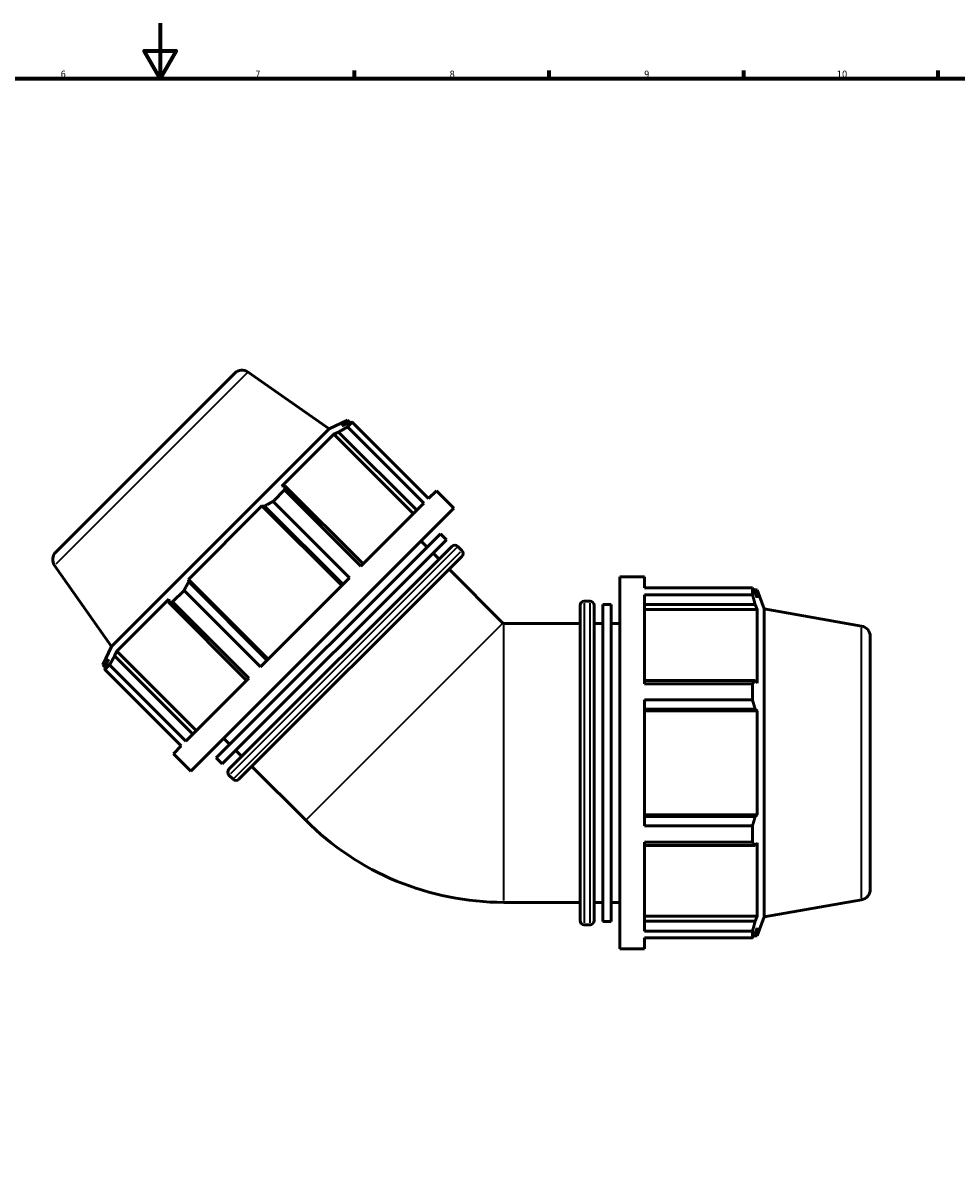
# Model space of a CAD drawing. Header units: millimetres. Extents: x -3 to 1219, y -236 to 1230.
# Tile 5 of 9: x 371 to 708, y 177 to 594. Entities that reach past the tile are written whole.
import ezdxf

# ---------------------------------------------------------------- set-up
doc = ezdxf.new("R2010")
doc.units = ezdxf.units.MM
for name, color, linetype, lineweight in [('Border (ISO)', 7, 'Continuous', 70), ('Visible (ISO)', 7, 'Continuous', 50), ('Visible Narrow (ISO)', 7, 'Continuous', 35)]:
    doc.layers.add(name, color=color, linetype=linetype, lineweight=lineweight)
doc.styles.add('Note Text (ISO)', font='tahoma.ttf')

# ---------------------------------------------------------------- blocks, each defined once
blk = doc.blocks.new('Borders Default Border')
at = {"layer": 'Border (ISO)'}
for p, q in [((490.58, 574), (490.58, 576.9)), ((560.67, 574), (560.67, 576.9)), ((630.75, 574), (630.75, 576.9)), ((700.83, 574), (700.83, 576.9))]:
    blk.add_line(p, q, dxfattribs=at)
at = {"layer": 'Border (ISO)', "flags": 128}
for points in [[(420.5, 594), (420.5, 574), (414.73, 584), (426.27, 584), (420.5, 574)], [(20, 20), (20, 574), (821, 574), (821, 20), (20, 20)]]:
    blk.add_lwpolyline(points, dxfattribs=at)
at = {"layer": 'Border (ISO)', "color": 232, "true_color": 0xca0064, "char_height": 2.5, "attachment_point": 7, "style": 'Note Text (ISO)'}
for s, insert in [('6', (384.66, 574.35)), ('7', (454.77, 574.4)), ('8', (524.81, 574.34)), ('9', (594.88, 574.35)), ('10', (664.29, 574.35))]:
    blk.add_mtext(s, dxfattribs=dict(at, insert=insert))

msp = doc.modelspace()

# ---------------------------------------------------------------- linework, layer by layer
at = {"layer": 'Visible (ISO)'}
for p, q in [((382.901, 403.39), (447.394, 467.883)), ((452.197, 468.303), (481.435, 447.83)), ((481.435, 447.83), (488.009, 450.895)), ((488.009, 450.895), (485.969, 448.856)), ((488.915, 449.989), (488.009, 450.895)), ((481.435, 447.83), (402.954, 369.349)), ((483.03, 445.917), (484.808, 446.661)), ((484.808, 446.661), (513.004, 418.465)), ((487.842, 449.694), (485.969, 448.856)), ((489.733, 450.206), (488.02, 448.493)), ((515.526, 420.987), (488.02, 448.493)), ((489.733, 450.206), (517.239, 422.7)), ((483.03, 445.917), (464.293, 427.18)), ((511.743, 417.204), (483.03, 445.917)), ((465.334, 425.806), (461.198, 421.67)), ((465.467, 427.319), (464.293, 427.18)), ((465.334, 425.806), (492.839, 398.301)), ((493.662, 399.124), (465.467, 427.319)), ((520.038, 425.499), (517.239, 422.7)), ((526.355, 419.182), (520.038, 425.499)), ((488.703, 394.165), (461.198, 421.67)), ((457.198, 420.085), (430.7, 393.587)), ((526.355, 419.182), (431.602, 324.43)), ((457.198, 420.085), (458.143, 419.995)), ((485.911, 391.372), (457.198, 420.085)), ((458.143, 419.995), (486.338, 391.799)), ((515.526, 420.987), (492.839, 398.301)), ((521.535, 410.035), (440.749, 329.249)), ((523.699, 407.871), (521.535, 410.035)), ((523.699, 407.871), (442.913, 327.086)), ((445.313, 325.158), (525.626, 405.471)), ((516.674, 405.174), (514.511, 407.338)), ((529.232, 403.986), (527.748, 405.471)), ((529.232, 401.865), (448.919, 321.552)), ((521.002, 400.847), (518.838, 403.011)), ((382.481, 398.588), (402.954, 369.349)), ((544.018, 377.831), (524.608, 397.241)), ((430.79, 392.642), (430.7, 393.587)), ((459.413, 364.874), (430.7, 393.587)), ((458.985, 364.446), (430.79, 392.642)), ((488.703, 394.165), (456.62, 362.081)), ((586.065, 260.449), (586.065, 394.449)), ((586.065, 394.449), (594.999, 394.449)), ((594.999, 390.491), (594.999, 394.449)), ((429.114, 389.587), (424.978, 385.451)), ((429.114, 389.587), (456.62, 362.081)), ((594.999, 390.491), (633.898, 390.491)), ((594.999, 355.985), (594.999, 388.069)), ((633.898, 388.069), (594.999, 388.069)), ((633.898, 388.069), (633.898, 390.491)), ((634.323, 389.759), (635.605, 389.759)), ((635.605, 386.875), (634.873, 388.792)), ((638.085, 382.944), (635.605, 389.759)), ((635.605, 386.875), (635.605, 389.759)), ((423.604, 386.491), (404.867, 367.754)), ((423.604, 386.491), (423.465, 385.317)), ((423.465, 385.317), (451.661, 357.122)), ((452.484, 357.945), (424.978, 385.451)), ((571.785, 270.659), (571.785, 384.239)), ((573.285, 385.739), (575.385, 385.739)), ((576.885, 384.239), (576.885, 270.659)), ((579.945, 270.325), (579.945, 384.573)), ((579.945, 384.573), (583.005, 384.573)), ((583.005, 270.325), (583.005, 384.573)), ((594.999, 384.502), (634.873, 384.502)), ((634.873, 384.502), (635.605, 382.719)), ((594.999, 382.719), (635.605, 382.719)), ((635.605, 356.221), (635.605, 382.719)), ((638.085, 271.955), (638.085, 382.944)), ((673.236, 376.746), (638.085, 382.944)), ((544.335, 377.699), (571.785, 377.699)), ((576.885, 377.699), (579.945, 377.699)), ((583.005, 377.699), (586.065, 377.699)), ((676.335, 373.053), (676.335, 281.846)), ((402.954, 369.349), (399.889, 362.776)), ((404.124, 365.976), (404.867, 367.754)), ((433.58, 339.041), (404.867, 367.754)), ((401.928, 364.815), (399.889, 362.776)), ((401.928, 364.815), (401.09, 362.942)), ((432.319, 337.781), (404.124, 365.976)), ((400.795, 361.869), (399.889, 362.776)), ((402.291, 362.764), (400.578, 361.051)), ((428.084, 333.545), (400.578, 361.051)), ((402.291, 362.764), (429.797, 335.258)), ((452.484, 357.945), (429.797, 335.258)), ((634.873, 357.149), (594.999, 357.149)), ((594.999, 355.985), (633.898, 355.985)), ((633.898, 350.136), (633.898, 355.985)), ((635.605, 356.221), (634.873, 357.149)), ((594.999, 304.763), (594.999, 350.136)), ((633.898, 350.136), (594.999, 350.136)), ((594.999, 346.791), (634.873, 346.791)), ((634.873, 346.791), (635.605, 346.186)), ((594.999, 346.186), (635.605, 346.186)), ((635.605, 308.712), (635.605, 346.186)), ((445.61, 334.11), (443.446, 336.274)), ((428.084, 333.545), (425.285, 330.747)), ((431.602, 324.43), (425.285, 330.747)), ((449.938, 329.783), (447.774, 331.946)), ((442.913, 327.086), (440.749, 329.249)), ((472.954, 306.766), (453.544, 326.176)), ((446.798, 321.552), (445.313, 323.037)), ((594.999, 308.712), (635.605, 308.712)), ((635.605, 308.712), (634.873, 308.108)), ((634.873, 308.108), (594.999, 308.108)), ((594.999, 304.763), (633.898, 304.763)), ((633.898, 298.914), (633.898, 304.763)), ((594.999, 266.83), (594.999, 298.914)), ((633.898, 298.914), (594.999, 298.914)), ((594.999, 297.75), (634.873, 297.75)), ((634.873, 297.75), (635.605, 298.678)), ((635.605, 272.18), (635.605, 298.678)), ((544.335, 277.199), (571.785, 277.199)), ((576.885, 277.199), (579.945, 277.199)), ((583.005, 277.199), (586.065, 277.199)), ((673.236, 278.153), (638.085, 271.955)), ((594.999, 272.18), (635.605, 272.18)), ((635.605, 272.18), (634.873, 270.397)), ((638.085, 271.955), (635.605, 265.139)), ((573.285, 269.159), (575.385, 269.159)), ((579.945, 270.325), (583.005, 270.325)), ((634.873, 270.397), (594.999, 270.397)), ((634.873, 266.106), (635.605, 268.023)), ((635.605, 265.139), (635.605, 268.023)), ((594.999, 266.83), (633.898, 266.83)), ((594.999, 260.449), (594.999, 264.407)), ((633.898, 264.407), (594.999, 264.407)), ((633.898, 264.407), (633.898, 266.83)), ((634.323, 265.139), (635.605, 265.139)), ((586.065, 260.449), (594.999, 260.449))]:
    msp.add_line(p, q, dxfattribs=at)
for centre, radius, start, end in [((450.046, 465.231), 3.75, 55, 135), ((526.687, 404.411), 1.5, 45, 135), ((385.553, 400.738), 3.75, 135, 215), ((528.172, 402.926), 1.5, 315, 45), ((573.285, 384.239), 1.5, 90, 180), ((575.385, 384.239), 1.5, 0, 90), ((544.335, 378.148), 0.448, 225, 270), ((672.585, 373.053), 3.75, 0, 80), ((446.374, 324.098), 1.5, 135, 225), ((447.859, 322.613), 1.5, 225, 315), ((544.335, 378.148), 100.948, 225, 270), ((672.585, 281.846), 3.75, 280, 0), ((573.285, 270.659), 1.5, 180, 270), ((575.385, 270.659), 1.5, 270, 0)]:
    msp.add_arc(centre, radius, start, end, dxfattribs=at)
for points, weights in [([(488.02, 448.493), (486.375, 447.565), (484.808, 446.661)], [2.55455110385, 2.58646808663, 2.61664606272]), ([(487.842, 449.694), (488.762, 449.952), (489.733, 450.206)], [2.61664606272, 2.58646808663, 2.55455110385]), ([(465.467, 427.319), (465.395, 426.585), (465.334, 425.806)], [2.61664606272, 2.58646808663, 2.55455110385]), ([(461.198, 421.67), (459.632, 420.822), (458.143, 419.995)], [2.55455110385, 2.58646808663, 2.61664606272]), ([(430.79, 392.642), (429.962, 391.152), (429.114, 389.587)], [2.61664606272, 2.58646808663, 2.55455110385]), ([(633.898, 390.491), (634.405, 389.624), (634.873, 388.792)], [1, 1.00207174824, 1.00332807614]), ([(634.873, 384.502), (634.405, 386.249), (633.898, 388.069)], [1.00332807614, 1.00207174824, 1]), ([(424.978, 385.451), (424.199, 385.39), (423.465, 385.317)], [2.55455110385, 2.58646808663, 2.61664606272]), ([(400.578, 361.051), (400.833, 362.023), (401.09, 362.942)], [2.55455110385, 2.58646808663, 2.61664606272]), ([(404.124, 365.976), (403.22, 364.41), (402.291, 362.764)], [2.61664606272, 2.58646808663, 2.55455110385]), ([(633.898, 355.985), (634.405, 356.579), (634.873, 357.149)], [1, 1.00207174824, 1.00332807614]), ([(634.873, 346.791), (634.405, 348.429), (633.898, 350.136)], [1.00332807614, 1.00207174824, 1]), ([(633.898, 304.763), (634.405, 306.469), (634.873, 308.108)], [1, 1.00207174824, 1.00332807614]), ([(634.873, 297.75), (634.405, 298.32), (633.898, 298.914)], [1.00332807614, 1.00207174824, 1]), ([(633.898, 266.83), (634.405, 268.65), (634.873, 270.397)], [1, 1.00207174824, 1.00332807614]), ([(634.873, 266.106), (634.405, 265.274), (633.898, 264.407)], [1.00332807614, 1.00207174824, 1])]:
    msp.add_rational_spline(points, weights, degree=2, dxfattribs=at)
at = {"layer": 'Visible Narrow (ISO)'}
for p, q in [((451.768, 467.874), (382.91, 399.017)), ((527.24, 404.964), (445.82, 323.544)), ((447.305, 322.059), (528.725, 403.479)), ((573.285, 385.022), (573.285, 269.877)), ((575.385, 269.877), (575.385, 385.022)), ((543.581, 377.393), (473.391, 307.204)), ((544.335, 277.818), (544.335, 377.081)), ((673.236, 278.76), (673.236, 376.139))]:
    msp.add_line(p, q, dxfattribs=at)

# ---------------------------------------------------------------- block references
msp.add_blockref('Borders Default Border', (0, 0))

doc.saveas('drawing.dxf')
